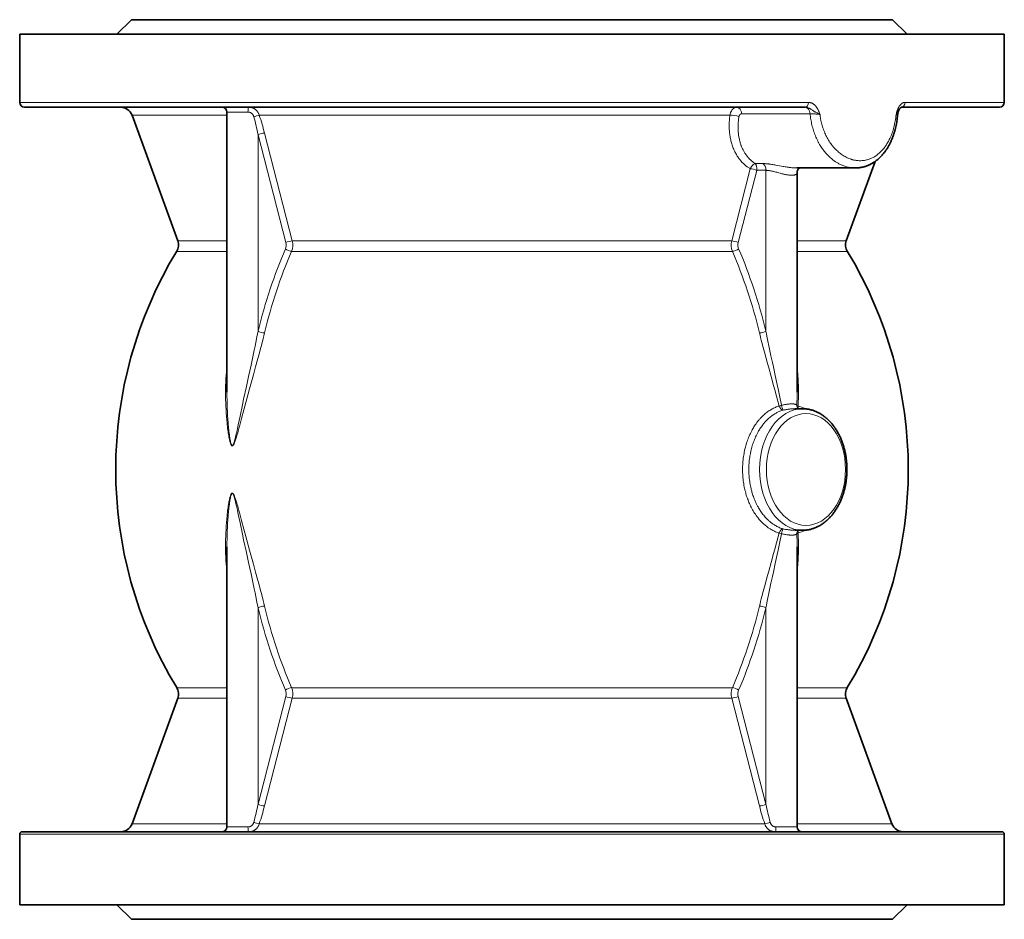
# Model space of a CAD drawing. Extents: x 330 to 1162, y 128 to 876.
# Tile 2 of 9: x 599 to 802, y 128 to 313. Entities that reach past the tile are written whole.
import ezdxf

# ---------------------------------------------------------------- set-up
doc = ezdxf.new("R2010")
doc.units = 0

msp = doc.modelspace()

# ---------------------------------------------------------------- linework, layer by layer
at = {"color": 7, "lineweight": 35, "ltscale": 0.212132}
for p, q in [((622.24, 313.41), (619.24, 310.41)), ((778.74, 313.41), (781.74, 310.41)), ((622.24, 128.41), (619.24, 131.41)), ((778.74, 128.41), (781.74, 131.41))]:
    msp.add_line(p, q, dxfattribs=at)
at = {"color": 7, "lineweight": 35}
for p, q in [((622.24, 313.41), (662.98, 313.41)), ((662.98, 313.41), (778.74, 313.41)), ((599.24, 310.41), (651.95, 310.41)), ((599.24, 310.41), (599.24, 296.41)), ((651.95, 310.41), (801.74, 310.41)), ((801.74, 310.41), (801.74, 296.41)), ((600.24, 295.41), (652.43, 295.41)), ((631.75, 267.92), (622.34, 293.76)), ((641.86, 294.41), (641.86, 236.82)), ((652.43, 295.41), (760.85, 295.41)), ((780.54, 295.41), (800.74, 295.41)), ((769.24, 267.92), (775.19, 284.27)), ((759.08, 282.91), (771.02, 282.91)), ((759.12, 281.91), (759.12, 236.82)), ((641.86, 204.99), (641.86, 147.41)), ((759.12, 204.99), (759.12, 147.41)), ((631.75, 173.89), (622.34, 148.05)), ((769.24, 173.89), (778.64, 148.05)), ((599.24, 145.91), (599.24, 131.41)), ((599.74, 146.41), (652.19, 146.41)), ((652.19, 146.41), (801.24, 146.41)), ((801.74, 145.91), (801.74, 131.41)), ((599.24, 131.41), (651.95, 131.41)), ((651.95, 131.41), (801.74, 131.41)), ((622.24, 128.41), (662.98, 128.41)), ((631.74, 128.41), (667.53, 128.41)), ((662.98, 128.41), (778.74, 128.41)), ((667.53, 128.41), (769.24, 128.41))]:
    msp.add_line(p, q, dxfattribs=at)
at = {"color": 7, "lineweight": 13}
for p, q in [((599.24, 296.41), (651.95, 296.41)), ((651.95, 296.41), (761.45, 296.41)), ((781.33, 296.41), (801.74, 296.41)), ((622.34, 293.76), (641.86, 293.76)), ((648.5, 293.76), (663.02, 293.76)), ((663.02, 293.76), (745.3, 293.76)), ((761.81, 294.07), (747.77, 294.07)), ((648.26, 289.76), (648.26, 249.32)), ((653.98, 267.58), (648.26, 289.76)), ((655.31, 267.92), (649.59, 290.1)), ((749.5, 282.76), (745.67, 267.92)), ((750.83, 282.42), (747, 267.58)), ((752.72, 282.43), (752.72, 249.32)), ((641.86, 267.92), (631.75, 267.92)), ((667.53, 267.92), (655.31, 267.92)), ((745.67, 267.92), (667.53, 267.92)), ((769.24, 267.92), (759.12, 267.92)), ((631.53, 265.77), (641.86, 265.77)), ((655.16, 265.77), (667.43, 265.77)), ((667.43, 265.77), (745.82, 265.77)), ((769.45, 265.77), (759.12, 265.77)), ((648.26, 192.49), (648.26, 152.06)), ((752.72, 192.49), (752.72, 152.06)), ((631.53, 176.04), (641.86, 176.04)), ((653.98, 174.24), (648.26, 152.06)), ((655.16, 176.04), (667.43, 176.04)), ((667.43, 176.04), (745.82, 176.04)), ((752.72, 152.06), (747, 174.24)), ((759.12, 176.04), (769.45, 176.04)), ((641.86, 173.89), (631.75, 173.89)), ((655.31, 173.89), (649.59, 151.72)), ((667.53, 173.89), (655.31, 173.89)), ((745.67, 173.89), (667.53, 173.89)), ((751.39, 151.72), (745.67, 173.89)), ((769.24, 173.89), (759.12, 173.89)), ((622.34, 148.05), (641.86, 148.05)), ((648.5, 148.05), (663.02, 148.05)), ((663.02, 148.05), (752.48, 148.05)), ((759.12, 148.05), (778.64, 148.05)), ((599.24, 145.91), (651.95, 145.91)), ((651.95, 145.91), (801.74, 145.91))]:
    msp.add_line(p, q, dxfattribs=at)
at = {"color": 7, "lineweight": 13, "ltscale": 0.216602}
for p, q in [((641.86, 294.41), (646.19, 294.41)), ((641.86, 147.41), (646.19, 147.41)), ((754.79, 147.41), (759.12, 147.41))]:
    msp.add_line(p, q, dxfattribs=at)
at = {"color": 7, "lineweight": 13, "ltscale": 0.076794}
msp.add_line((750.52, 283.82), (752.06, 283.82), dxfattribs=at)
at = {"color": 7, "lineweight": 13, "ltscale": 0.001422}
msp.add_line((749.51, 282.79), (749.5, 282.76), dxfattribs=at)
at = {"color": 7, "lineweight": 13, "ltscale": 0.000486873}
msp.add_line((750.83, 282.43), (750.83, 282.42), dxfattribs=at)
at = {"color": 7, "lineweight": 13, "ltscale": 0.094472}
msp.add_line((750.83, 282.43), (752.72, 282.43), dxfattribs=at)
at = {"color": 7, "lineweight": 35, "ltscale": 0.075589}
msp.add_line((758.73, 233.41), (760.24, 233.41), dxfattribs=at)
at = {"color": 7, "lineweight": 35, "ltscale": 0.002576}
msp.add_line((759.36, 233.41), (759.32, 233.44), dxfattribs=at)
at = {"color": 7, "lineweight": 35, "ltscale": 0.075578}
msp.add_line((758.73, 208.41), (760.24, 208.41), dxfattribs=at)
at = {"color": 7, "lineweight": 35, "ltscale": 0.002577}
msp.add_line((759.32, 208.37), (759.36, 208.41), dxfattribs=at)
at = {"color": 7, "lineweight": 13}
for points in [[(761.45, 296.41), (761.53, 296.4), (761.61, 296.4), (761.68, 296.39), (761.76, 296.38), (761.84, 296.36), (761.91, 296.34), (761.98, 296.32), (762.06, 296.3), (762.13, 296.27), (762.2, 296.24), (762.27, 296.2), (762.34, 296.16), (762.41, 296.12), (762.47, 296.08), (762.53, 296.04), (762.58, 296), (762.63, 295.96), (762.67, 295.93), (762.7, 295.9), (762.74, 295.87), (762.78, 295.83), (762.81, 295.8), (762.85, 295.76), (762.91, 295.69), (762.98, 295.61), (763.03, 295.55), (763.08, 295.48), (763.13, 295.41), (763.16, 295.36), (763.19, 295.31), (763.26, 295.22), (763.32, 295.11), (763.37, 295.01), (763.42, 294.92), (763.46, 294.84), (763.49, 294.77), (763.53, 294.68), (763.57, 294.59), (763.61, 294.48), (763.65, 294.38), (763.73, 294.19), (763.79, 294.04), (763.84, 293.91)], [(781.33, 296.41), (781.28, 296.41), (781.24, 296.4), (781.19, 296.4), (781.14, 296.39), (781.11, 296.38), (781.08, 296.37), (781.02, 296.35), (780.95, 296.33), (780.89, 296.31), (780.83, 296.28), (780.78, 296.24), (780.72, 296.21), (780.67, 296.17), (780.61, 296.13), (780.56, 296.09), (780.52, 296.05), (780.48, 296.01), (780.43, 295.97), (780.4, 295.93), (780.37, 295.9), (780.34, 295.86), (780.31, 295.83), (780.26, 295.75), (780.2, 295.68), (780.15, 295.6), (780.11, 295.53), (780.06, 295.45), (780.03, 295.4), (780, 295.34), (779.97, 295.28), (779.94, 295.22), (779.91, 295.15), (779.87, 295.07), (779.85, 295), (779.82, 294.94), (779.79, 294.86), (779.76, 294.78), (779.73, 294.7), (779.7, 294.62), (779.66, 294.5), (779.6, 294.31), (779.55, 294.16), (779.48, 293.91)], [(641.84, 294.59), (641.82, 294.64), (641.79, 294.68), (641.77, 294.73), (641.74, 294.77), (641.7, 294.83), (641.66, 294.89), (641.62, 294.95), (641.57, 295), (641.52, 295.06), (641.47, 295.12), (641.42, 295.17), (641.37, 295.21), (641.32, 295.25), (641.26, 295.29), (641.21, 295.32), (641.17, 295.34), (641.12, 295.36), (641.07, 295.38), (641.05, 295.39), (641.02, 295.39)], [(646.19, 294.41), (646.26, 294.4), (646.33, 294.4), (646.4, 294.39), (646.47, 294.38), (646.54, 294.36), (646.57, 294.35), (646.61, 294.34), (646.66, 294.32), (646.71, 294.3), (646.77, 294.27), (646.82, 294.25), (646.87, 294.21), (646.92, 294.18), (646.96, 294.14), (647.01, 294.1), (647.06, 294.06), (647.1, 294.01), (647.14, 293.96), (647.18, 293.9), (647.22, 293.85), (647.25, 293.79), (647.28, 293.74), (647.3, 293.7), (647.32, 293.65), (647.34, 293.61), (647.35, 293.57), (647.38, 293.5), (647.4, 293.42)], [(646.35, 295.41), (646.45, 295.4), (646.54, 295.4), (646.64, 295.39), (646.69, 295.38), (646.74, 295.38), (646.8, 295.37), (646.86, 295.35), (646.93, 295.34), (647.01, 295.32), (647.08, 295.29), (647.16, 295.27), (647.24, 295.24), (647.32, 295.2), (647.39, 295.17), (647.46, 295.13), (647.53, 295.08), (647.6, 295.04), (647.67, 294.99), (647.73, 294.94), (647.8, 294.89), (647.86, 294.83), (647.92, 294.78), (647.97, 294.72), (648.02, 294.67), (648.06, 294.61), (648.11, 294.56), (648.15, 294.5), (648.18, 294.45), (648.22, 294.39), (648.25, 294.35), (648.27, 294.31), (648.32, 294.22), (648.36, 294.13), (648.4, 294.04), (648.44, 293.95), (648.47, 293.86), (648.5, 293.76)], [(745.3, 293.76), (745.27, 293.49), (745.24, 293.22), (745.21, 292.95), (745.19, 292.68), (745.18, 292.41), (745.17, 292.14), (745.16, 291.88), (745.16, 291.74), (745.16, 291.61), (745.16, 291.43), (745.17, 291.26), (745.17, 291.08), (745.18, 290.84), (745.2, 290.6), (745.22, 290.36), (745.24, 290.12), (745.27, 289.89), (745.3, 289.65), (745.34, 289.42), (745.38, 289.19), (745.42, 288.96), (745.47, 288.73), (745.52, 288.5), (745.58, 288.28), (745.64, 288.06), (745.7, 287.85), (745.77, 287.63), (745.84, 287.42), (745.92, 287.21), (746, 287), (746.08, 286.79), (746.12, 286.69), (746.17, 286.59), (746.21, 286.49), (746.26, 286.39), (746.35, 286.21), (746.44, 286.03), (746.53, 285.86), (746.63, 285.69), (746.72, 285.52), (746.83, 285.36), (746.93, 285.19), (747.04, 285.03), (747.15, 284.88), (747.27, 284.72), (747.39, 284.57), (747.51, 284.43), (747.63, 284.28), (747.76, 284.14), (747.89, 284), (748.03, 283.87), (748.16, 283.74), (748.3, 283.62), (748.44, 283.49), (748.51, 283.43), (748.59, 283.38), (748.68, 283.3), (748.78, 283.23), (748.88, 283.15), (749, 283.07), (749.12, 282.99), (749.25, 282.91), (749.37, 282.83), (749.5, 282.76)], [(745.3, 293.76), (745.32, 293.87), (745.35, 293.97), (745.38, 294.08), (745.41, 294.18), (745.42, 294.23), (745.44, 294.28), (745.46, 294.33), (745.48, 294.38), (745.52, 294.46), (745.55, 294.54), (745.6, 294.62), (745.64, 294.69), (745.68, 294.77), (745.73, 294.84), (745.78, 294.9), (745.81, 294.94), (745.84, 294.97), (745.86, 295), (745.89, 295.03), (745.92, 295.06), (745.95, 295.08), (745.99, 295.12), (746.04, 295.16), (746.09, 295.2), (746.13, 295.23), (746.19, 295.26), (746.25, 295.29), (746.3, 295.32), (746.36, 295.34), (746.42, 295.36), (746.48, 295.38), (746.54, 295.39), (746.6, 295.4), (746.66, 295.4), (746.71, 295.41)], [(747.16, 293.48), (747.17, 293.54), (747.18, 293.59), (747.2, 293.65), (747.22, 293.7), (747.24, 293.72), (747.25, 293.74), (747.26, 293.77), (747.28, 293.79), (747.3, 293.82), (747.32, 293.85), (747.34, 293.87), (747.37, 293.91), (747.41, 293.94), (747.44, 293.96), (747.48, 293.99), (747.52, 294.01), (747.56, 294.03), (747.6, 294.04), (747.64, 294.05), (747.68, 294.06), (747.73, 294.07), (747.77, 294.07)], [(760.85, 295.41), (760.92, 295.4), (760.98, 295.4), (761.05, 295.39), (761.12, 295.38), (761.18, 295.36), (761.24, 295.35), (761.29, 295.33), (761.34, 295.31), (761.39, 295.3), (761.43, 295.28), (761.51, 295.24), (761.58, 295.21), (761.65, 295.17), (761.72, 295.13), (761.79, 295.09), (761.86, 295.05), (761.95, 294.99), (762.01, 294.95), (762.14, 294.87), (762.29, 294.77), (762.36, 294.72), (762.47, 294.65), (762.55, 294.6), (762.64, 294.55), (762.73, 294.49), (762.83, 294.44), (762.93, 294.38), (763.04, 294.32), (763.23, 294.23), (763.48, 294.1), (763.6, 294.04), (763.69, 293.99), (763.78, 293.94), (763.84, 293.91)], [(771.02, 282.91), (770.93, 282.91), (770.83, 282.91), (770.74, 282.91), (770.64, 282.92), (770.45, 282.93), (770.25, 282.95), (770.06, 282.98), (769.87, 283.01), (769.68, 283.05), (769.48, 283.09), (769.29, 283.14), (769.1, 283.2), (768.91, 283.26), (768.72, 283.33), (768.55, 283.39), (768.38, 283.46), (768.21, 283.54), (768.05, 283.61), (767.88, 283.7), (767.71, 283.78), (767.57, 283.87), (767.42, 283.95), (767.27, 284.04), (767.13, 284.13), (767.03, 284.19), (766.94, 284.26), (766.84, 284.33), (766.75, 284.39), (766.65, 284.46), (766.56, 284.53), (766.38, 284.68), (766.19, 284.83), (766.02, 284.98), (765.84, 285.14), (765.67, 285.31), (765.49, 285.48), (765.33, 285.65), (765.16, 285.83), (765, 286.02), (764.84, 286.21), (764.69, 286.4), (764.55, 286.58), (764.41, 286.76), (764.28, 286.95), (764.15, 287.14), (764.03, 287.33), (763.9, 287.53), (763.83, 287.64), (763.76, 287.76), (763.69, 287.89), (763.62, 288.01), (763.55, 288.13), (763.49, 288.25), (763.36, 288.5), (763.23, 288.76), (763.11, 289.01), (763, 289.27), (762.89, 289.54), (762.78, 289.8), (762.68, 290.07), (762.58, 290.35), (762.49, 290.62), (762.41, 290.9), (762.33, 291.18), (762.25, 291.46), (762.18, 291.74), (762.12, 292.03), (762.06, 292.32), (762, 292.61), (761.95, 292.9), (761.91, 293.19), (761.87, 293.48), (761.84, 293.77), (761.81, 294.07)], [(761.81, 294.07), (762.01, 294.06), (762.24, 294.05), (762.48, 294.04), (762.73, 294.03), (762.87, 294.02), (763.01, 294.01), (763.12, 294), (763.24, 293.98), (763.35, 293.97), (763.46, 293.96), (763.56, 293.95), (763.65, 293.94), (763.75, 293.92), (763.84, 293.91)], [(779.48, 293.91), (779.45, 293.57), (779.41, 293.23), (779.36, 292.9), (779.31, 292.57), (779.25, 292.24), (779.18, 291.91), (779.11, 291.59), (779.03, 291.27), (778.98, 291.11), (778.94, 290.95), (778.89, 290.79), (778.85, 290.64), (778.75, 290.35), (778.66, 290.07), (778.55, 289.8), (778.45, 289.53), (778.33, 289.26), (778.21, 288.99), (778.09, 288.74), (777.96, 288.48), (777.89, 288.36), (777.82, 288.24), (777.72, 288.05), (777.61, 287.87), (777.5, 287.7), (777.38, 287.53), (777.31, 287.42), (777.23, 287.31), (777.15, 287.21), (777.08, 287.1), (776.96, 286.95), (776.83, 286.8), (776.71, 286.65), (776.58, 286.51), (776.44, 286.36), (776.29, 286.21), (776.14, 286.07), (775.98, 285.93), (775.83, 285.8), (775.67, 285.67), (775.49, 285.54), (775.31, 285.41), (775.22, 285.35), (775.13, 285.3), (775.01, 285.22), (774.88, 285.15), (774.75, 285.08), (774.59, 285), (774.43, 284.92), (774.26, 284.84), (774.09, 284.78), (773.92, 284.72), (773.75, 284.66), (773.57, 284.61), (773.39, 284.56), (773.2, 284.52), (773.01, 284.48), (772.82, 284.45), (772.63, 284.43), (772.44, 284.42), (772.25, 284.41), (772.05, 284.41), (771.86, 284.41), (771.67, 284.42), (771.47, 284.44), (771.28, 284.46), (771.12, 284.49), (770.96, 284.52), (770.81, 284.55), (770.65, 284.59), (770.54, 284.61), (770.44, 284.64), (770.33, 284.67), (770.23, 284.71), (770.02, 284.78), (769.82, 284.86), (769.61, 284.94), (769.41, 285.03), (769.21, 285.13), (769, 285.24), (768.8, 285.36), (768.61, 285.48), (768.41, 285.61), (768.22, 285.74), (768.03, 285.88), (767.84, 286.03), (767.65, 286.18), (767.47, 286.34), (767.29, 286.51), (767.12, 286.68), (766.98, 286.82), (766.84, 286.97), (766.7, 287.12), (766.57, 287.28), (766.48, 287.39), (766.39, 287.49), (766.3, 287.6), (766.22, 287.71), (766.05, 287.94), (765.89, 288.17), (765.74, 288.41), (765.59, 288.65), (765.45, 288.88), (765.31, 289.12), (765.19, 289.36), (765.06, 289.6), (764.95, 289.85), (764.83, 290.1), (764.73, 290.36), (764.62, 290.62), (764.53, 290.88), (764.44, 291.14), (764.36, 291.39), (764.28, 291.64), (764.21, 291.89), (764.15, 292.14), (764.09, 292.4), (764.03, 292.66), (764, 292.81), (763.97, 292.97), (763.94, 293.12), (763.92, 293.28), (763.9, 293.43), (763.87, 293.59), (763.84, 293.91)], [(779.91, 294.41), (779.89, 294.37), (779.87, 294.32), (779.85, 294.28), (779.82, 294.24), (779.79, 294.2), (779.77, 294.17), (779.75, 294.15), (779.73, 294.12), (779.71, 294.1), (779.66, 294.05), (779.6, 294), (779.56, 293.97), (779.51, 293.93), (779.48, 293.91)], [(779.82, 294.02), (779.82, 294.01), (779.81, 294.01), (779.81, 294), (779.8, 293.99), (779.78, 293.99), (779.76, 293.98), (779.73, 293.97), (779.7, 293.96), (779.65, 293.95), (779.59, 293.93), (779.48, 293.91)], [(747.16, 293.48), (747.12, 293.24), (747.09, 293), (747.06, 292.77), (747.04, 292.53), (747.03, 292.41), (747.02, 292.29), (747, 292.09), (746.99, 291.89), (746.99, 291.69), (746.98, 291.48), (746.98, 291.28), (746.98, 291.08), (746.99, 290.88), (747, 290.67), (747.01, 290.46), (747.03, 290.25), (747.05, 290.04), (747.07, 289.83), (747.1, 289.62), (747.13, 289.42), (747.16, 289.22), (747.2, 289.01), (747.25, 288.81), (747.29, 288.61), (747.32, 288.51), (747.34, 288.42), (747.4, 288.23), (747.45, 288.04), (747.51, 287.85), (747.58, 287.67), (747.64, 287.49), (747.68, 287.4), (747.71, 287.31), (747.75, 287.22), (747.79, 287.13), (747.86, 286.97), (747.93, 286.82), (748, 286.67), (748.08, 286.52), (748.16, 286.37), (748.24, 286.23), (748.32, 286.09), (748.41, 285.95), (748.5, 285.81), (748.6, 285.66), (748.7, 285.52), (748.8, 285.39), (748.91, 285.25), (749.02, 285.12), (749.13, 285), (749.25, 284.87), (749.3, 284.81), (749.36, 284.75), (749.47, 284.64), (749.58, 284.54), (749.69, 284.44), (749.8, 284.34), (749.92, 284.25), (750.04, 284.16), (750.15, 284.07), (750.27, 283.98), (750.4, 283.9), (750.52, 283.82)], [(749.51, 282.79), (749.56, 282.88), (749.61, 282.98), (749.66, 283.07), (749.71, 283.15), (749.74, 283.2), (749.77, 283.24), (749.8, 283.28), (749.83, 283.32), (749.88, 283.38), (749.94, 283.44), (749.99, 283.5), (750.05, 283.55), (750.1, 283.6), (750.16, 283.65), (750.19, 283.67), (750.22, 283.69), (750.27, 283.72), (750.32, 283.75), (750.35, 283.76), (750.38, 283.78), (750.4, 283.79), (750.43, 283.8), (750.48, 283.81), (750.52, 283.82)], [(750.83, 282.43), (750.84, 282.53), (750.84, 282.64), (750.84, 282.74), (750.84, 282.84), (750.83, 282.94), (750.82, 283.04), (750.81, 283.14), (750.8, 283.18), (750.79, 283.23), (750.79, 283.27), (750.78, 283.32), (750.76, 283.38), (750.74, 283.44), (750.72, 283.5), (750.7, 283.55), (750.67, 283.61), (750.64, 283.66), (750.61, 283.71), (750.6, 283.73), (750.58, 283.75), (750.55, 283.79), (750.52, 283.82)], [(752.06, 283.82), (752.21, 283.82), (752.37, 283.81), (752.53, 283.8), (752.7, 283.79), (752.81, 283.79), (752.91, 283.78), (753.03, 283.77), (753.15, 283.75), (753.28, 283.74), (753.41, 283.72), (753.55, 283.71), (753.68, 283.69), (753.95, 283.65), (754.13, 283.62), (754.31, 283.59), (754.54, 283.55), (754.76, 283.51), (755.15, 283.45), (755.53, 283.38), (755.91, 283.31), (756.25, 283.24), (756.42, 283.21), (756.68, 283.17), (756.87, 283.14), (757.06, 283.11), (757.21, 283.08), (757.37, 283.06), (757.52, 283.04), (757.67, 283.02), (757.87, 282.99), (758.07, 282.97), (758.27, 282.95), (758.38, 282.94), (758.49, 282.93), (758.59, 282.92), (758.69, 282.92), (758.82, 282.91), (758.96, 282.91), (759.08, 282.91)], [(752.72, 282.43), (752.78, 282.43), (752.84, 282.43), (752.9, 282.42), (752.97, 282.42), (753.1, 282.41), (753.23, 282.39), (753.37, 282.38), (753.51, 282.35), (753.61, 282.34), (753.7, 282.32), (753.8, 282.3), (753.9, 282.28), (754.1, 282.24), (754.24, 282.21), (754.37, 282.17), (754.54, 282.13), (754.72, 282.08), (754.93, 282.03), (755.36, 281.91), (755.65, 281.83), (755.79, 281.79), (756.01, 281.74), (756.17, 281.7), (756.33, 281.66), (756.46, 281.63), (756.59, 281.6), (756.7, 281.57), (756.81, 281.55), (756.97, 281.52), (757.12, 281.49), (757.27, 281.47), (757.43, 281.45), (757.58, 281.43), (757.65, 281.42), (757.72, 281.42), (757.79, 281.41), (757.86, 281.41), (757.98, 281.41), (758.09, 281.41), (758.2, 281.41), (758.3, 281.42), (758.35, 281.42), (758.4, 281.43), (758.44, 281.44), (758.49, 281.44), (758.57, 281.46), (758.64, 281.48), (758.68, 281.49), (758.71, 281.5), (758.76, 281.52), (758.81, 281.54), (758.86, 281.56), (758.9, 281.59), (758.94, 281.61), (758.98, 281.64), (759.01, 281.67), (759.03, 281.69), (759.04, 281.7), (759.05, 281.72), (759.06, 281.73), (759.08, 281.76), (759.1, 281.79), (759.11, 281.82), (759.11, 281.85), (759.12, 281.88), (759.12, 281.91)], [(648.26, 249.32), (648.04, 248.17), (647.8, 247.01), (647.64, 246.24), (647.48, 245.47), (647.26, 244.45), (646.82, 242.38), (646.31, 240.05), (645.86, 237.96), (645.3, 235.37), (645.05, 234.2), (644.56, 231.86), (644.19, 230.1), (644.02, 229.32), (643.94, 228.93), (643.81, 228.35), (643.72, 227.96), (643.63, 227.58), (643.54, 227.2), (643.49, 227.01), (643.44, 226.82), (643.36, 226.55), (643.32, 226.42), (643.27, 226.29), (643.24, 226.2), (643.2, 226.11), (643.16, 226.02), (643.13, 225.97), (643.11, 225.93), (643.09, 225.9), (643.06, 225.87), (643.04, 225.85), (643.02, 225.83), (643, 225.82), (642.97, 225.82), (642.95, 225.82), (642.92, 225.82), (642.9, 225.83), (642.89, 225.85), (642.87, 225.87), (642.85, 225.89), (642.82, 225.92), (642.8, 225.96), (642.77, 226.03), (642.74, 226.1), (642.72, 226.17), (642.68, 226.28), (642.65, 226.4), (642.62, 226.51), (642.59, 226.64), (642.57, 226.77), (642.52, 227.03), (642.48, 227.23), (642.45, 227.43), (642.39, 227.83), (642.36, 228.09), (642.32, 228.35), (642.28, 228.69), (642.24, 229.04), (642.21, 229.38), (642.18, 229.72), (642.14, 230.13), (642.11, 230.53), (642.05, 231.28), (642, 232.02), (641.96, 232.77), (641.93, 233.53), (641.9, 234.35), (641.88, 235.17), (641.86, 236), (641.86, 236.82)], [(755.95, 234.11), (755.52, 236.15), (755.22, 237.51), (755.03, 238.41), (754.63, 240.22), (754.24, 242.03), (754.04, 242.93), (753.75, 244.29), (753.54, 245.3), (753.32, 246.31), (753.12, 247.31), (752.92, 248.32), (752.82, 248.82), (752.72, 249.32)], [(649.6, 249), (649.45, 248.42), (649.31, 247.84), (649.01, 246.68), (648.71, 245.52), (648.47, 244.63), (648.23, 243.73), (647.76, 242.02), (647.31, 240.38), (646.5, 237.47), (645.95, 235.45), (645.34, 233.18), (644.87, 231.39), (644.51, 230.04), (644.32, 229.37), (644.16, 228.77), (644.08, 228.47), (643.91, 227.88), (643.82, 227.58), (643.7, 227.19), (643.64, 226.99), (643.57, 226.79), (643.51, 226.63), (643.45, 226.48), (643.39, 226.32), (643.32, 226.17), (643.28, 226.1), (643.25, 226.03), (643.2, 225.96), (643.17, 225.91), (643.14, 225.87), (643.11, 225.83), (643.07, 225.8), (643.03, 225.78), (643, 225.77), (642.97, 225.76), (642.94, 225.76), (642.92, 225.77), (642.88, 225.78), (642.85, 225.8), (642.83, 225.82), (642.81, 225.84), (642.78, 225.88), (642.76, 225.91), (642.73, 225.95), (642.71, 225.99), (642.68, 226.06), (642.65, 226.13), (642.61, 226.24), (642.57, 226.35), (642.53, 226.47), (642.49, 226.6), (642.46, 226.73), (642.4, 226.99), (642.36, 227.16), (642.33, 227.33), (642.28, 227.56), (642.24, 227.8), (642.19, 228.1), (642.14, 228.4), (642.1, 228.7), (642.05, 229.01), (642.01, 229.36), (641.97, 229.7), (641.93, 230.06), (641.89, 230.42), (641.82, 231.12), (641.77, 231.82), (641.72, 232.53), (641.68, 233.23), (641.64, 233.94), (641.62, 234.65), (641.6, 235.35), (641.59, 236.06), (641.58, 236.76), (641.59, 237.47), (641.6, 238.17), (641.62, 238.88), (641.65, 239.58), (641.69, 240.29), (641.74, 240.99), (641.8, 241.7), (641.86, 242.4)], [(755.43, 233.96), (755.16, 234.97), (754.89, 235.98), (754.52, 237.32), (754.27, 238.21), (753.78, 240), (753.29, 241.78), (753.04, 242.68), (752.68, 244.02), (752.41, 245.02), (752.14, 246.02), (751.88, 247.01), (751.75, 247.53), (751.62, 248.04), (751.5, 248.52), (751.39, 249)], [(759.12, 242.41), (759.16, 241.95), (759.2, 241.49), (759.24, 241.03), (759.27, 240.57), (759.3, 240.11), (759.32, 239.65), (759.34, 239.19), (759.36, 238.73), (759.38, 238.27), (759.39, 237.81), (759.39, 237.34), (759.4, 236.86), (759.4, 236.38), (759.39, 235.89), (759.39, 235.41), (759.37, 234.93), (759.36, 234.45), (759.34, 233.96)], [(747.91, 220.91), (747.92, 221.24), (747.92, 221.57), (747.94, 221.9), (747.96, 222.24), (747.99, 222.57), (748.02, 222.9), (748.06, 223.23), (748.1, 223.56), (748.15, 223.88), (748.21, 224.21), (748.27, 224.53), (748.3, 224.69), (748.34, 224.86), (748.39, 225.07), (748.44, 225.28), (748.49, 225.49), (748.57, 225.79), (748.66, 226.08), (748.75, 226.38), (748.84, 226.66), (748.94, 226.95), (749.05, 227.23), (749.16, 227.52), (749.28, 227.79), (749.4, 228.07), (749.52, 228.34), (749.65, 228.6), (749.72, 228.74), (749.79, 228.87), (749.9, 229.07), (750.02, 229.28), (750.14, 229.48), (750.26, 229.68), (750.38, 229.88), (750.53, 230.1), (750.69, 230.33), (750.84, 230.54), (751.01, 230.76), (751.17, 230.97), (751.26, 231.07), (751.34, 231.17), (751.43, 231.27), (751.51, 231.37), (751.65, 231.51), (751.78, 231.65), (751.92, 231.79), (752.06, 231.93), (752.23, 232.09), (752.4, 232.25), (752.58, 232.4), (752.76, 232.54), (752.94, 232.68), (753.13, 232.82), (753.31, 232.95), (753.5, 233.07), (753.69, 233.19), (753.89, 233.3), (753.99, 233.36), (754.08, 233.41), (754.27, 233.5), (754.46, 233.6), (754.65, 233.68), (754.84, 233.76), (755.04, 233.83), (755.23, 233.9), (755.43, 233.96)], [(749.2, 220.91), (749.2, 221.22), (749.21, 221.53), (749.23, 221.84), (749.25, 222.16), (749.27, 222.47), (749.3, 222.78), (749.34, 223.09), (749.38, 223.4), (749.43, 223.71), (749.45, 223.86), (749.48, 224.01), (749.51, 224.16), (749.54, 224.32), (749.58, 224.52), (749.63, 224.72), (749.67, 224.92), (749.74, 225.2), (749.82, 225.48), (749.9, 225.75), (749.98, 226.02), (750.07, 226.29), (750.17, 226.56), (750.27, 226.83), (750.37, 227.09), (750.48, 227.35), (750.59, 227.6), (750.71, 227.86), (750.83, 228.11), (750.89, 228.23), (750.96, 228.35), (751.04, 228.51), (751.13, 228.67), (751.22, 228.83), (751.36, 229.05), (751.49, 229.27), (751.63, 229.49), (751.78, 229.7), (751.93, 229.9), (752.08, 230.1), (752.16, 230.2), (752.24, 230.3), (752.34, 230.43), (752.45, 230.56), (752.56, 230.68), (752.71, 230.84), (752.86, 231), (753.02, 231.16), (753.17, 231.31), (753.34, 231.46), (753.5, 231.6), (753.66, 231.74), (753.83, 231.87), (754, 232), (754.18, 232.12), (754.27, 232.18), (754.36, 232.24), (754.45, 232.3), (754.54, 232.36), (754.67, 232.44), (754.81, 232.52), (754.95, 232.6), (755.09, 232.67), (755.25, 232.75), (755.42, 232.83), (755.58, 232.9), (755.75, 232.96), (755.92, 233.02), (756.08, 233.08), (756.25, 233.13)], [(759.08, 234.11), (759.06, 234.14), (759.03, 234.16), (759, 234.19), (758.97, 234.21), (758.94, 234.23), (758.92, 234.24), (758.89, 234.26), (758.84, 234.28), (758.78, 234.3), (758.72, 234.32), (758.67, 234.34), (758.6, 234.35), (758.54, 234.37), (758.49, 234.37), (758.44, 234.38), (758.34, 234.39), (758.27, 234.4), (758.19, 234.4), (758.11, 234.41), (758.04, 234.41), (757.98, 234.41), (757.85, 234.4), (757.71, 234.4), (757.57, 234.39), (757.42, 234.37), (757.28, 234.35), (757.18, 234.34), (757.09, 234.33), (756.98, 234.31), (756.87, 234.29), (756.72, 234.27), (756.57, 234.24), (756.44, 234.21), (756.3, 234.19), (756.13, 234.15), (755.95, 234.11)], [(758.73, 233.41), (758.61, 233.41), (758.49, 233.4), (758.36, 233.4), (758.27, 233.39), (758.17, 233.39), (757.97, 233.37), (757.79, 233.35), (757.6, 233.33), (757.42, 233.31), (757.27, 233.29), (757.13, 233.27), (756.92, 233.24), (756.71, 233.21), (756.48, 233.17), (756.25, 233.13)], [(755.43, 207.85), (755.24, 207.91), (755.05, 207.98), (754.86, 208.05), (754.68, 208.12), (754.49, 208.2), (754.31, 208.29), (754.12, 208.38), (753.94, 208.48), (753.77, 208.58), (753.59, 208.69), (753.46, 208.77), (753.33, 208.85), (753.2, 208.94), (753.11, 209.01), (753.01, 209.08), (752.83, 209.22), (752.64, 209.37), (752.46, 209.52), (752.28, 209.67), (752.11, 209.84), (751.95, 209.99), (751.79, 210.15), (751.64, 210.31), (751.49, 210.47), (751.34, 210.64), (751.2, 210.81), (751.09, 210.95), (750.97, 211.1), (750.86, 211.24), (750.78, 211.35), (750.7, 211.46), (750.62, 211.57), (750.55, 211.69), (750.39, 211.92), (750.24, 212.15), (750.1, 212.39), (749.96, 212.63), (749.83, 212.88), (749.69, 213.13), (749.57, 213.38), (749.45, 213.64), (749.33, 213.89), (749.23, 214.14), (749.12, 214.39), (749.03, 214.64), (748.93, 214.9), (748.84, 215.16), (748.75, 215.42), (748.68, 215.66), (748.61, 215.89), (748.55, 216.12), (748.48, 216.36), (748.44, 216.51), (748.4, 216.67), (748.37, 216.83), (748.33, 216.99), (748.27, 217.31), (748.2, 217.63), (748.15, 217.95), (748.1, 218.28), (748.06, 218.6), (748.02, 218.93), (747.99, 219.26), (747.96, 219.59), (747.94, 219.92), (747.92, 220.25), (747.92, 220.58), (747.91, 220.91)], [(756.25, 208.68), (756.07, 208.74), (755.88, 208.8), (755.7, 208.87), (755.52, 208.94), (755.34, 209.02), (755.16, 209.11), (754.99, 209.2), (754.81, 209.29), (754.64, 209.39), (754.47, 209.5), (754.32, 209.59), (754.17, 209.69), (754.02, 209.8), (753.88, 209.91), (753.73, 210.02), (753.61, 210.12), (753.5, 210.21), (753.38, 210.31), (753.29, 210.39), (753.21, 210.47), (753.12, 210.55), (753.04, 210.63), (752.88, 210.79), (752.71, 210.96), (752.56, 211.13), (752.4, 211.31), (752.25, 211.49), (752.1, 211.68), (751.96, 211.87), (751.82, 212.06), (751.68, 212.26), (751.55, 212.46), (751.43, 212.64), (751.32, 212.83), (751.21, 213.01), (751.1, 213.2), (750.99, 213.39), (750.93, 213.52), (750.87, 213.64), (750.74, 213.89), (750.62, 214.14), (750.51, 214.39), (750.41, 214.62), (750.32, 214.86), (750.22, 215.1), (750.14, 215.34), (750.05, 215.58), (749.97, 215.83), (749.9, 216.07), (749.84, 216.27), (749.79, 216.46), (749.73, 216.66), (749.7, 216.8), (749.66, 216.95), (749.59, 217.25), (749.53, 217.55), (749.47, 217.85), (749.42, 218.15), (749.38, 218.45), (749.34, 218.76), (749.3, 219.06), (749.27, 219.37), (749.25, 219.67), (749.23, 219.98), (749.21, 220.29), (749.2, 220.6), (749.2, 220.91)], [(649.6, 192.82), (649.45, 193.39), (649.31, 193.97), (649.01, 195.13), (648.71, 196.29), (648.47, 197.18), (648.23, 198.08), (647.76, 199.79), (647.31, 201.43), (646.5, 204.35), (645.95, 206.36), (645.34, 208.63), (644.87, 210.42), (644.51, 211.77), (644.32, 212.45), (644.16, 213.04), (644.08, 213.34), (643.91, 213.93), (643.82, 214.23), (643.7, 214.63), (643.64, 214.82), (643.57, 215.02), (643.51, 215.18), (643.45, 215.34), (643.39, 215.49), (643.32, 215.64), (643.28, 215.72), (643.25, 215.79), (643.2, 215.86), (643.17, 215.9), (643.14, 215.94), (643.11, 215.98), (643.07, 216.01), (643.03, 216.03), (643, 216.05), (642.97, 216.05), (642.94, 216.05), (642.92, 216.05), (642.88, 216.03), (642.85, 216.01), (642.83, 215.99), (642.81, 215.97), (642.78, 215.94), (642.76, 215.9), (642.73, 215.86), (642.71, 215.82), (642.68, 215.75), (642.65, 215.69), (642.61, 215.57), (642.57, 215.46), (642.53, 215.35), (642.49, 215.22), (642.46, 215.08), (642.4, 214.82), (642.36, 214.65), (642.33, 214.48), (642.28, 214.25), (642.24, 214.02), (642.19, 213.72), (642.14, 213.42), (642.1, 213.11), (642.05, 212.8), (642.01, 212.46), (641.97, 212.11), (641.93, 211.75), (641.89, 211.39), (641.82, 210.69), (641.77, 209.99), (641.72, 209.29), (641.68, 208.58), (641.64, 207.87), (641.62, 207.17), (641.6, 206.46), (641.59, 205.76), (641.58, 205.05), (641.59, 204.34), (641.6, 203.64), (641.62, 202.93), (641.65, 202.23), (641.69, 201.52), (641.74, 200.82), (641.8, 200.11), (641.86, 199.41)], [(648.26, 192.49), (648.04, 193.65), (647.8, 194.8), (647.64, 195.57), (647.48, 196.34), (647.26, 197.37), (646.82, 199.43), (646.31, 201.76), (645.86, 203.85), (645.3, 206.44), (645.05, 207.61), (644.56, 209.96), (644.19, 211.71), (644.02, 212.49), (643.94, 212.88), (643.81, 213.46), (643.72, 213.85), (643.63, 214.23), (643.54, 214.61), (643.49, 214.8), (643.44, 214.99), (643.36, 215.26), (643.32, 215.39), (643.27, 215.52), (643.24, 215.62), (643.2, 215.71), (643.16, 215.8), (643.13, 215.84), (643.11, 215.88), (643.09, 215.91), (643.06, 215.94), (643.04, 215.96), (643.02, 215.98), (643, 215.99), (642.97, 216), (642.95, 216), (642.92, 215.99), (642.9, 215.98), (642.89, 215.97), (642.87, 215.95), (642.85, 215.92), (642.82, 215.89), (642.8, 215.85), (642.77, 215.78), (642.74, 215.71), (642.72, 215.64), (642.68, 215.53), (642.65, 215.42), (642.62, 215.3), (642.59, 215.17), (642.57, 215.04), (642.52, 214.78), (642.48, 214.58), (642.45, 214.38), (642.39, 213.98), (642.36, 213.72), (642.32, 213.46), (642.28, 213.12), (642.24, 212.78), (642.21, 212.43), (642.18, 212.09), (642.14, 211.68), (642.11, 211.28), (642.05, 210.53), (642, 209.79), (641.96, 209.04), (641.93, 208.29), (641.9, 207.46), (641.88, 206.64), (641.86, 205.82), (641.86, 204.99)], [(756.25, 208.68), (756.48, 208.64), (756.71, 208.6), (756.92, 208.57), (757.13, 208.54), (757.27, 208.52), (757.42, 208.5), (757.6, 208.48), (757.79, 208.46), (757.97, 208.44), (758.17, 208.43), (758.27, 208.42), (758.36, 208.42), (758.49, 208.41), (758.61, 208.41), (758.73, 208.41)], [(755.43, 207.85), (755.16, 206.84), (754.89, 205.84), (754.52, 204.49), (754.27, 203.6), (753.78, 201.81), (753.29, 200.03), (753.04, 199.13), (752.68, 197.79), (752.41, 196.79), (752.14, 195.79), (751.88, 194.8), (751.75, 194.28), (751.62, 193.77), (751.5, 193.29), (751.39, 192.82)], [(755.95, 207.7), (755.52, 205.66), (755.22, 204.3), (755.03, 203.4), (754.63, 201.59), (754.24, 199.79), (754.04, 198.88), (753.75, 197.53), (753.54, 196.51), (753.32, 195.5), (753.12, 194.5), (752.92, 193.49), (752.82, 192.99), (752.72, 192.49)], [(755.95, 207.7), (756.13, 207.66), (756.3, 207.62), (756.44, 207.6), (756.58, 207.57), (756.79, 207.53), (757, 207.5), (757.1, 207.48), (757.2, 207.47), (757.38, 207.45), (757.46, 207.44), (757.55, 207.43), (757.68, 207.42), (757.8, 207.41), (757.92, 207.41), (758.04, 207.41), (758.15, 207.41), (758.26, 207.41), (758.32, 207.42), (758.37, 207.42), (758.44, 207.43), (758.5, 207.44), (758.57, 207.45), (758.64, 207.47), (758.71, 207.49), (758.78, 207.51), (758.81, 207.52), (758.84, 207.53), (758.87, 207.54), (758.89, 207.56), (758.93, 207.57), (758.96, 207.59), (758.99, 207.61), (759.01, 207.63), (759.04, 207.65), (759.06, 207.68), (759.08, 207.7)], [(759.12, 199.41), (759.16, 199.87), (759.2, 200.33), (759.24, 200.79), (759.27, 201.25), (759.3, 201.7), (759.32, 202.17), (759.34, 202.63), (759.36, 203.09), (759.38, 203.55), (759.39, 204.01), (759.39, 204.47), (759.4, 204.95), (759.4, 205.43), (759.39, 205.92), (759.39, 206.4), (759.37, 206.88), (759.36, 207.37), (759.34, 207.85)], [(646.19, 147.41), (646.26, 147.41), (646.33, 147.41), (646.4, 147.42), (646.47, 147.43), (646.54, 147.45), (646.57, 147.46), (646.61, 147.47), (646.66, 147.49), (646.71, 147.51), (646.77, 147.54), (646.82, 147.57), (646.87, 147.6), (646.92, 147.63), (646.96, 147.67), (647.01, 147.71), (647.06, 147.76), (647.1, 147.8), (647.14, 147.86), (647.18, 147.91), (647.22, 147.96), (647.25, 148.02), (647.28, 148.07), (647.3, 148.12), (647.32, 148.16), (647.34, 148.2), (647.35, 148.24), (647.38, 148.32), (647.4, 148.39)], [(646.38, 146.41), (646.47, 146.41), (646.57, 146.42), (646.67, 146.43), (646.76, 146.44), (646.81, 146.45), (646.86, 146.46), (646.9, 146.47), (646.95, 146.48), (647.03, 146.5), (647.11, 146.53), (647.18, 146.55), (647.26, 146.59), (647.33, 146.62), (647.41, 146.66), (647.48, 146.69), (647.55, 146.74), (647.61, 146.78), (647.68, 146.83), (647.75, 146.88), (647.81, 146.93), (647.87, 146.99), (647.93, 147.04), (647.98, 147.1), (648.02, 147.15), (648.07, 147.21), (648.11, 147.26), (648.14, 147.3), (648.17, 147.34), (648.2, 147.38), (648.22, 147.42), (648.27, 147.51), (648.32, 147.59), (648.36, 147.68), (648.4, 147.77), (648.44, 147.86), (648.47, 147.96), (648.5, 148.05)], [(752.48, 148.05), (752.51, 147.96), (752.54, 147.86), (752.58, 147.77), (752.62, 147.68), (752.66, 147.59), (752.71, 147.5), (752.74, 147.46), (752.76, 147.42), (752.81, 147.35), (752.86, 147.28), (752.91, 147.21), (752.97, 147.14), (753.02, 147.08), (753.08, 147.01), (753.15, 146.96), (753.21, 146.9), (753.28, 146.85), (753.34, 146.8), (753.41, 146.75), (753.48, 146.71), (753.55, 146.67), (753.62, 146.63), (753.7, 146.6), (753.77, 146.57), (753.84, 146.54), (753.91, 146.52), (753.97, 146.5), (754.04, 146.48), (754.09, 146.47), (754.14, 146.46), (754.18, 146.45), (754.23, 146.44), (754.32, 146.42), (754.42, 146.42), (754.51, 146.41), (754.6, 146.41)], [(753.58, 148.39), (753.6, 148.31), (753.63, 148.24), (753.64, 148.2), (753.66, 148.16), (753.68, 148.11), (753.71, 148.07), (753.73, 148.02), (753.76, 147.96), (753.8, 147.91), (753.84, 147.85), (753.88, 147.8), (753.93, 147.75), (753.97, 147.71), (754.02, 147.67), (754.07, 147.63), (754.13, 147.59), (754.18, 147.56), (754.24, 147.53), (754.29, 147.5), (754.35, 147.48), (754.41, 147.46), (754.47, 147.44), (754.52, 147.43), (754.58, 147.42), (754.64, 147.41), (754.67, 147.41), (754.71, 147.41), (754.75, 147.41), (754.79, 147.41)], [(641.84, 147.22), (641.82, 147.18), (641.79, 147.13), (641.77, 147.09), (641.74, 147.05), (641.7, 146.98), (641.66, 146.92), (641.62, 146.86), (641.57, 146.81), (641.52, 146.75), (641.47, 146.7), (641.42, 146.65), (641.37, 146.6), (641.32, 146.56), (641.26, 146.52), (641.21, 146.49), (641.17, 146.47), (641.12, 146.45), (641.07, 146.43), (641.05, 146.42), (641.02, 146.42)], [(759.96, 146.42), (759.93, 146.42), (759.91, 146.43), (759.89, 146.44), (759.86, 146.45), (759.81, 146.47), (759.76, 146.5), (759.71, 146.53), (759.66, 146.56), (759.62, 146.6), (759.58, 146.63), (759.53, 146.68), (759.49, 146.72), (759.46, 146.75), (759.43, 146.78), (759.4, 146.81), (759.38, 146.85), (759.33, 146.92), (759.28, 146.99), (759.23, 147.06), (759.18, 147.14), (759.14, 147.22)]]:
    msp.add_lwpolyline(points, dxfattribs=at)
at = {"color": 7, "lineweight": 35}
for points in [[(771.02, 282.91), (771.15, 282.91), (771.28, 282.91), (771.41, 282.92), (771.54, 282.93), (771.67, 282.94), (771.8, 282.95), (771.92, 282.96), (772.05, 282.98), (772.18, 283), (772.31, 283.03), (772.43, 283.05), (772.56, 283.08), (772.68, 283.11), (772.81, 283.14), (772.93, 283.17), (773.06, 283.21), (773.18, 283.25), (773.3, 283.29), (773.42, 283.33), (773.54, 283.38), (773.66, 283.43), (773.78, 283.48), (773.9, 283.53), (774.02, 283.58), (774.14, 283.64), (774.25, 283.7), (774.37, 283.76), (774.48, 283.82), (774.6, 283.89), (774.71, 283.96), (774.82, 284.02), (774.93, 284.1), (775.09, 284.2), (775.24, 284.31), (775.4, 284.43), (775.55, 284.55), (775.7, 284.67), (775.85, 284.8), (775.99, 284.93), (776.13, 285.06), (776.24, 285.16), (776.34, 285.27), (776.44, 285.37), (776.54, 285.48), (776.63, 285.58), (776.72, 285.68), (776.81, 285.79), (776.9, 285.89), (776.98, 286), (777.07, 286.11), (777.15, 286.22), (777.23, 286.33), (777.31, 286.44), (777.39, 286.55), (777.47, 286.67), (777.55, 286.78), (777.63, 286.9), (777.7, 287.02), (777.77, 287.14), (777.85, 287.26), (777.92, 287.38), (777.99, 287.51), (778.06, 287.63), (778.12, 287.76), (778.19, 287.89), (778.25, 288.01), (778.32, 288.14), (778.38, 288.27), (778.44, 288.41), (778.5, 288.54), (778.56, 288.67), (778.62, 288.81), (778.67, 288.94), (778.73, 289.08), (778.78, 289.22), (778.83, 289.35), (778.88, 289.49), (778.93, 289.63), (778.98, 289.77), (779.03, 289.91), (779.08, 290.06), (779.12, 290.2), (779.16, 290.34), (779.21, 290.49), (779.25, 290.63), (779.29, 290.78), (779.36, 291.07), (779.43, 291.37), (779.5, 291.67), (779.55, 291.96), (779.61, 292.25), (779.65, 292.54), (779.7, 292.83), (779.73, 293.13), (779.77, 293.42), (779.8, 293.72), (779.82, 294.02)], [(780.54, 295.41), (780.52, 295.4), (780.5, 295.38), (780.47, 295.37), (780.44, 295.34), (780.41, 295.31), (780.37, 295.28), (780.33, 295.23), (780.29, 295.18), (780.25, 295.13), (780.22, 295.07), (780.18, 295.02), (780.14, 294.95), (780.1, 294.87), (780.06, 294.78), (780.02, 294.7), (779.97, 294.59), (779.93, 294.47), (779.91, 294.41)], [(759.12, 281.91), (759.12, 281.96), (759.13, 282.01), (759.13, 282.06), (759.14, 282.12), (759.15, 282.17), (759.16, 282.22), (759.17, 282.27), (759.19, 282.31), (759.2, 282.36), (759.23, 282.43), (759.24, 282.46), (759.26, 282.49), (759.28, 282.54), (759.31, 282.58), (759.34, 282.62), (759.37, 282.66), (759.39, 282.7), (759.42, 282.73), (759.45, 282.76), (759.47, 282.79), (759.51, 282.83), (759.55, 282.86), (759.58, 282.88), (759.62, 282.91)], [(760.24, 233.41), (760.4, 233.4), (760.57, 233.4), (760.73, 233.39), (760.89, 233.37), (761.05, 233.36), (761.22, 233.34), (761.38, 233.31), (761.54, 233.28), (761.7, 233.25), (761.86, 233.21), (762.02, 233.17), (762.18, 233.13), (762.34, 233.08), (762.49, 233.02), (762.65, 232.97), (762.8, 232.91), (762.96, 232.85), (763.11, 232.78), (763.26, 232.71), (763.41, 232.64), (763.56, 232.56), (763.71, 232.48), (763.86, 232.39), (764, 232.31), (764.15, 232.22), (764.29, 232.12), (764.43, 232.02), (764.57, 231.92), (764.71, 231.82), (764.85, 231.71), (764.99, 231.6), (765.12, 231.49), (765.25, 231.37), (765.39, 231.25), (765.52, 231.13), (765.64, 231), (765.77, 230.88), (765.89, 230.75), (766.01, 230.61), (766.13, 230.48), (766.25, 230.34), (766.36, 230.2), (766.48, 230.06), (766.59, 229.91), (766.7, 229.77), (766.81, 229.62), (766.91, 229.46), (767.02, 229.31), (767.12, 229.15), (767.22, 228.99), (767.32, 228.83), (767.42, 228.66), (767.51, 228.5), (767.6, 228.33), (767.69, 228.16), (767.78, 227.98), (767.86, 227.81), (767.95, 227.63), (768.03, 227.46), (768.11, 227.28), (768.18, 227.1), (768.26, 226.91), (768.33, 226.73), (768.4, 226.54), (768.47, 226.35), (768.53, 226.16), (768.6, 225.97), (768.66, 225.78), (768.71, 225.59), (768.77, 225.39), (768.82, 225.2), (768.87, 225), (768.92, 224.8), (768.97, 224.6), (769.01, 224.4), (769.05, 224.2), (769.09, 224), (769.13, 223.8), (769.16, 223.6), (769.19, 223.39), (769.22, 223.19), (769.25, 222.98), (769.27, 222.78), (769.29, 222.57), (769.31, 222.36), (769.33, 222.15), (769.34, 221.95), (769.35, 221.74), (769.36, 221.53), (769.37, 221.32), (769.37, 221.11), (769.37, 220.91)], [(760.24, 208.41), (760.4, 208.41), (760.57, 208.41), (760.73, 208.42), (760.89, 208.44), (761.05, 208.46), (761.22, 208.48), (761.38, 208.5), (761.54, 208.53), (761.7, 208.56), (761.86, 208.6), (762.02, 208.64), (762.18, 208.69), (762.34, 208.74), (762.49, 208.79), (762.65, 208.84), (762.8, 208.9), (762.96, 208.97), (763.11, 209.03), (763.26, 209.1), (763.41, 209.18), (763.56, 209.25), (763.71, 209.33), (763.86, 209.42), (764, 209.51), (764.15, 209.6), (764.29, 209.69), (764.43, 209.79), (764.57, 209.89), (764.71, 209.99), (764.85, 210.1), (764.99, 210.21), (765.12, 210.33), (765.25, 210.44), (765.39, 210.56), (765.52, 210.68), (765.64, 210.81), (765.77, 210.94), (765.89, 211.07), (766.01, 211.2), (766.13, 211.33), (766.25, 211.47), (766.36, 211.61), (766.48, 211.75), (766.59, 211.9), (766.7, 212.05), (766.81, 212.2), (766.91, 212.35), (767.02, 212.51), (767.12, 212.66), (767.22, 212.82), (767.32, 212.99), (767.42, 213.15), (767.51, 213.32), (767.6, 213.48), (767.69, 213.66), (767.78, 213.83), (767.86, 214), (767.95, 214.18), (768.03, 214.36), (768.11, 214.54), (768.18, 214.72), (768.26, 214.9), (768.33, 215.09), (768.4, 215.27), (768.47, 215.46), (768.53, 215.65), (768.6, 215.84), (768.66, 216.03), (768.71, 216.22), (768.77, 216.42), (768.82, 216.61), (768.87, 216.81), (768.92, 217.01), (768.97, 217.21), (769.01, 217.41), (769.05, 217.61), (769.09, 217.81), (769.13, 218.01), (769.16, 218.22), (769.19, 218.42), (769.22, 218.63), (769.25, 218.83), (769.27, 219.04), (769.29, 219.24), (769.31, 219.45), (769.33, 219.66), (769.34, 219.87), (769.35, 220.07), (769.36, 220.28), (769.37, 220.49), (769.37, 220.7), (769.37, 220.91)]]:
    msp.add_lwpolyline(points, dxfattribs=at)
for centre, radius, start, end in [((600.24, 296.41), 1, 180, 270), ((800.74, 296.41), 1, 270, 0), ((619.99, 292.91), 2.5, 20, 90), ((640.86, 294.41), 1, 360, 90), ((781.32, 293.91), 1.5, 160.1953, 175.7856), ((780.99, 292.91), 2.5, 90, 102.7156), ((629.4, 267.06), 2.5, 328.7595, 20), ((771.59, 267.06), 2.5, 160, 211.2404), ((705.49, 220.91), 86.5, 148.7596, 211.2404), ((695.49, 220.91), 86.5, 328.7595, 31.2405), ((629.4, 174.75), 2.5, 340, 31.2405), ((771.59, 174.75), 2.5, 148.7596, 200), ((619.99, 148.91), 2.5, 270.34, 340), ((780.99, 148.91), 2.5, 200, 269.6599), ((599.74, 145.91), 0.5, 90, 180), ((640.86, 147.41), 1, 270.3541, 360), ((760.12, 147.41), 1, 180, 269.6457), ((801.24, 145.91), 0.5, 0, 90)]:
    msp.add_arc(centre, radius, start, end, dxfattribs=at)
at = {"color": 7, "lineweight": 13}
for centre, radius, start, end in [((599.61, 277.25), 51.61, 14.4174, 18.662), ((587.82, 277.49), 61.68, 11.4742, 14.9714), ((677.35, 236.83), 81.77, 358.0982, 359.9961), ((760.53, 217.32), 17.4, 105.2702, 107.053), ((760.04, 234.08), 0.96, 178.2951, 221.925), ((757.19, 226.85), 7.43, 61.6499, 73.1546), ((760.53, 224.49), 17.4, 252.947, 254.7298), ((677.35, 204.99), 81.77, 0.0039, 1.9018), ((757.19, 214.96), 7.43, 286.8453, 298.3503), ((587.81, 164.33), 61.68, 345.0292, 348.526), ((813.18, 164.33), 61.69, 191.4742, 194.9705), ((599.62, 164.56), 51.6, 341.3374, 345.5824), ((801.36, 164.56), 51.6, 194.4176, 198.6627)]:
    msp.add_arc(centre, radius, start, end, dxfattribs=at)
for centre, major_axis, ratio, start_param, end_param in [((760.85, 296.41), (0, 1), 0.602101, 3.141593, 4.712389), ((780.53, 296.41), (0, 1), 0.79842, 3.141593, 4.712389), ((646.35, 294.41), (0, 1), 0.155209, 0, 1.570796), ((647.88, 293.42), (0.947, 0.322), 0.172242, 0.79273, 2.039867), ((746.11, 293.25), (1.49, -0.2), 0.329656, 0.833104, 2.188084), ((746.71, 293.91), (0, 1.5), 0.707107, 4.819738, 6.283186), ((760.76, 293.91), (0, 1.5), 0.707107, 4.819738, 6.283185), ((648.97, 289.76), (0.968, 0.25), 0.242244, 0.811643, 2.325004), ((751.66, 282.43), (0, -1.5), 0.707107, 1.570794, 2.7572), ((750.12, 282.42), (0.968, -0.25), 0.242273, 0.816597, 2.327913), ((750.12, 282.43), (0.965, -0.263), 0.254051, 0.819922, 2.324738), ((652.98, 267.06), (0, -1.5), 0.708789, 1.025571, 1.919845), ((654.69, 267.58), (0.968, 0.25), 0.242342, 0.818277, 2.324977), ((653.69, 267.06), (0, -2.5), 0.687348, 1.025243, 1.920046), ((747.29, 267.06), (0, -2.5), 0.687349, 4.363144, 5.257946), ((746.29, 267.58), (0.968, -0.25), 0.242342, 0.816616, 2.323315), ((748, 267.06), (0, -1.5), 0.708788, 4.363337, 5.257612), ((706.64, 220.92), (-0.02, -87.33), 0.706918, 4.166207, 4.381216), ((707.52, 220.74), (0.21, -86.55), 0.707662, 4.163586, 4.378143), ((654.6, 266.29), (0.919, -0.395), 0.367349, 4.005309, 5.517899), ((746.38, 266.29), (0.919, 0.395), 0.367349, 3.906879, 5.419469), ((693.46, 220.74), (-0.2, -86.55), 0.707662, 1.905038, 2.119596), ((694.35, 220.92), (0.02, -87.33), 0.706919, 1.901972, 2.11698), ((648.97, 249.32), (0.972, -0.236), 0.23002, 3.954938, 5.467925), ((752.01, 249.32), (0.972, 0.236), 0.230019, 3.956852, 5.469839), ((760.24, 220.91), (0, -12.5), 0.707107, 3.141593, 6.283185), ((756.1, 234.11), (0.287, -0.958), 0.69036, 4.663611, 6.07909), ((756.1, 234.11), (-0.171, 0.985), 0.152284, 1.544409, 2.99268), ((760.06, 234.11), (0.999, -0.042), 0.259337, 3.302255, 3.914863), ((760.06, 234.11), (-0.288, -0.958), 0.693109, 5.072557, 5.724754), ((760.95, 220.91), (0, -11.5), 0.707107, 4.712389, 10.995574), ((756.1, 207.7), (-0.287, -0.958), 0.69036, 3.345687, 4.761178), ((756.1, 207.7), (-0.171, -0.985), 0.152286, 3.290504, 4.738779), ((760.06, 207.7), (0.742, -0.67), 0.973817, 3.141589, 3.888827), ((760.06, 207.7), (0.999, 0.042), 0.259337, 2.368322, 2.98093), ((760.06, 207.7), (0.288, -0.958), 0.693109, 3.700023, 4.352221), ((648.97, 192.49), (0.972, 0.236), 0.23002, 0.81526, 2.328248), ((706.64, 220.89), (0.02, -87.33), 0.706918, 5.043562, 5.258571), ((707.52, 221.07), (-0.2, -86.55), 0.707649, 5.046592, 5.261157), ((693.46, 221.07), (0.2, -86.55), 0.707658, 1.022006, 1.236565), ((694.35, 220.89), (-0.02, -87.33), 0.706918, 1.024614, 1.239623), ((752.01, 192.49), (0.972, -0.236), 0.230019, 0.813347, 2.326334), ((654.6, 175.53), (0.919, 0.395), 0.367349, 0.765287, 2.277876), ((652.98, 174.75), (0, -1.5), 0.708789, 1.221748, 2.116022), ((654.69, 174.24), (0.968, -0.25), 0.242342, 3.958208, 5.464908), ((653.69, 174.75), (0, -2.5), 0.687348, 1.221546, 2.116349), ((747.29, 174.75), (0, -2.5), 0.687349, 4.166832, 5.061634), ((746.29, 174.24), (0.968, 0.25), 0.242342, 3.95987, 5.46657), ((746.38, 175.53), (0.919, -0.395), 0.367349, 0.863716, 2.376306), ((748, 174.75), (0, -1.5), 0.708788, 4.167166, 5.061441), ((648.97, 152.06), (0.968, -0.25), 0.242244, 3.958181, 5.471543), ((752.01, 152.06), (0.968, 0.25), 0.242244, 3.953235, 5.466597), ((647.88, 148.39), (0.947, -0.322), 0.172241, 4.243318, 5.490455), ((753.1, 148.39), (0.947, 0.322), 0.172241, 3.934322, 5.18146), ((646.35, 147.41), (0, 1), 0.155209, 1.570796, 3.141593), ((754.63, 147.41), (0, -1), 0.155209, 0.000002, 1.570797)]:
    msp.add_ellipse(centre, major_axis=major_axis, ratio=ratio, start_param=start_param, end_param=end_param, dxfattribs=at)

doc.saveas('drawing.dxf')
